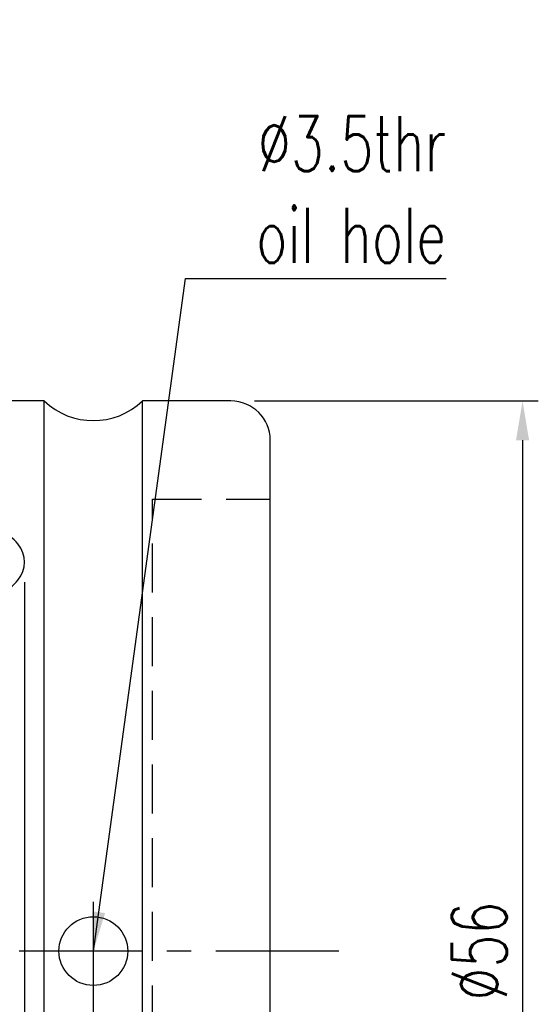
# Model space of a CAD drawing. Extents: x 31 to 308, y 40 to 137.
# Tile 8 of 8: x 164 to 190, y 85 to 136. Entities that reach past the tile are written whole.
import ezdxf

# ---------------------------------------------------------------- set-up
doc = ezdxf.new("R2010")
doc.units = 0
doc.header["$MEASUREMENT"] = 0
for name, pattern in [('CENTER', [2, 1.25, -0.25, 0.25, -0.25]), ('DASHED', [0.75, 0.5, -0.25]), ('HIDDEN', [0.375, 0.25, -0.125])]:
    doc.linetypes.add(name, pattern=pattern)
for name, color, linetype in [('CL', 1, 'CENTER'), ('DIM', 4, 'CONTINUOUS'), ('HID', 2, 'HIDDEN'), ('OUT', 3, 'CONTINUOUS')]:
    doc.layers.add(name, color=color, linetype=linetype)
doc.styles.add('CHN', font='SIMPLEX.shx', dxfattribs={"width": 0.7, "bigfont": 'CHINESET.shx'})
doc.styles.add('DIM-7', font='SIMPLEX.shx', dxfattribs={"width": 0.7, "bigfont": 'chineset.shx'})
doc.dimstyles.get("Standard").update_dxf_attribs({"dimscale": 0, "dimtxt": 4, "dimasz": 3, "dimexe": 1, "dimexo": 0.5, "dimgap": 1, "dimtad": 1, "dimdsep": 46, "dimtxsty": 'CHN', "dimcen": 0.09, "dimclrd": 256, "dimclre": 256, "dimclrt": 256, "dimadec": 0, "dimazin": 0, "dimtp": 1, "dimtm": 1, "dimtfac": 0.6, "dimtix": 1, "dimtmove": 2, "dimatfit": 3, "dimfxl": 0, "dimtvp": 0.85, "dimtolj": 1, "dimarcsym": 0})

# ---------------------------------------------------------------- blocks, each defined once
blk = doc.blocks.new('*D1')
at = {"layer": 'DIM', "color": 0, "lineweight": -2, "transparency": 16777216}
for p, q in [((164.308, 106.872), (164.308, 46.512)), ((176.808, 59.703), (176.808, 46.512)), ((174.808, 47.312), (166.308, 47.312))]:
    blk.add_line(p, q, dxfattribs=at)
at = {"layer": 'DIM', "color": 0, "transparency": 16777216}
for points in [[(166.308, 47.646), (166.308, 46.979), (164.308, 47.312)], [(174.808, 47.646), (174.808, 46.979), (176.808, 47.312)]]:
    blk.add_solid(points, dxfattribs=at)
at = {"layer": 'DIM', "color": 0, "transparency": 16777216, "insert": (170.558, 49.512), "char_height": 2.8, "attachment_point": 5, "style": 'DIM-7'}
blk.add_mtext('\\A1;12.5', dxfattribs=at)
blk = doc.blocks.new('*D3')
at = {"layer": 'DIM', "color": 0, "lineweight": -2, "transparency": 16777216}
for p, q in [((176.008, 116.103), (190.44, 116.103)), ((189.64, 114.103), (189.64, 62.103)), ((176.008, 60.103), (190.44, 60.103))]:
    blk.add_line(p, q, dxfattribs=at)
at = {"layer": 'DIM', "color": 0, "transparency": 16777216}
for points in [[(189.307, 114.103), (189.974, 114.103), (189.64, 116.103)], [(189.307, 62.103), (189.974, 62.103), (189.64, 60.103)]]:
    blk.add_solid(points, dxfattribs=at)
at = {"layer": 'DIM', "color": 0, "transparency": 16777216, "insert": (187.44, 88.103), "char_height": 2.8, "attachment_point": 5, "rotation": 90, "style": 'DIM-7'}
blk.add_mtext('\\A1;%%C56', dxfattribs=at)

msp = doc.modelspace()

# ---------------------------------------------------------------- linework, layer by layer
at = {"layer": 'CL', "color": 0, "linetype": 'CENTER', "ltscale": 5}
for p, q in [((167.808, 84.353), (167.808, 91.853)), ((180.29, 88.103), (129.118, 88.103))]:
    msp.add_line(p, q, dxfattribs=at)
at = {"layer": 'HID', "color": 0, "linetype": 'DASHED', "ltscale": 5}
for p, q in [((170.808, 65.103), (170.808, 111.103)), ((170.808, 111.103), (176.808, 111.103))]:
    msp.add_line(p, q, dxfattribs=at)
at = {"layer": 'OUT', "color": 0, "linetype": 'Continuous'}
for p, q in [((165.308, 116.103), (133.808, 116.103)), ((165.308, 92.787), (165.308, 116.103)), ((174.808, 116.103), (170.308, 116.103)), ((170.308, 60.103), (170.308, 116.103)), ((176.808, 62.103), (176.808, 114.103)), ((165.308, 60.103), (165.308, 110.15))]:
    msp.add_line(p, q, dxfattribs=at)
msp.add_circle((167.808, 88.103), 1.75, dxfattribs=at)
for centre, radius, start, end in [((167.808, 118.728), 3.625, 226.3972, 313.6028), ((174.808, 114.103), 2, 0, 90)]:
    msp.add_arc(centre, radius, start, end, dxfattribs=at)
msp.add_ellipse((161.808, 107.902), major_axis=(2.5, 0), ratio=0.738737, start_param=4.712389, end_param=7.853982, dxfattribs=at)

# ---------------------------------------------------------------- texts
at = {"layer": 'DIM', "color": 0, "insert": (185.749, 123.132), "char_height": 2.8, "attachment_point": 9, "style": 'DIM-7'}
msp.add_mtext('\\A1;%%C3.5thr\\Poil hole', dxfattribs=at)

# ---------------------------------------------------------------- dimensions: what is measured, and where the dimension line sits
at = {"layer": 'DIM', "color": 0}
dim = msp.add_linear_dim(base=(189.64, 60.103), p1=(174.808, 116.103), p2=(174.808, 60.103), angle=90, text='%%C<>', dimstyle='Standard', override={"dimscale": 0.8, "dimtxt": 3.5, "dimasz": 2.5, "dimexo": 1.5, "dimtxsty": 'DIM-7', "dimclrd": 0, "dimclre": 0, "dimclrt": 0, "dimtp": 0, "dimtm": 0, "dimtfac": 1, "dimtmove": 0, "dimtvp": 0.971429}, dxfattribs=at)
dim.commit()
dim.dimension.update_dxf_attribs({"geometry": '*D3', "text_midpoint": (187.44, 88.103)})
dim = msp.add_linear_dim(base=(164.308, 47.312), p1=(176.808, 60.903), p2=(164.308, 108.072), dimstyle='Standard', override={"dimscale": 0.8, "dimtxt": 3.5, "dimasz": 2.5, "dimexo": 1.5, "dimtxsty": 'DIM-7', "dimclrd": 0, "dimclre": 0, "dimclrt": 0, "dimtp": 0, "dimtm": 0, "dimtfac": 1, "dimtmove": 0, "dimtvp": 0.971429}, dxfattribs=at)
dim.commit()
dim.dimension.update_dxf_attribs({"geometry": '*D1', "text_midpoint": (170.558, 49.512)})

# ---------------------------------------------------------------- leaders
at = {"layer": 'DIM', "color": 0, "annotation_type": 0, "has_hookline": 1, "hookline_direction": 0, "text_width": 10.453}
msp.add_leader([(167.808, 88.103), (172.495, 122.332), (174.495, 122.332)], dimstyle='Standard', override={"dimscale": 0.8, "dimtxt": 3.5, "dimasz": 2.5, "dimexo": 1.5, "dimtxsty": 'DIM-7', "dimclrd": 0, "dimclre": 0, "dimclrt": 0, "dimtp": 0, "dimtm": 0, "dimtfac": 1, "dimtmove": 0, "dimtvp": 0.971429}, dxfattribs=at)

doc.saveas('drawing.dxf')
